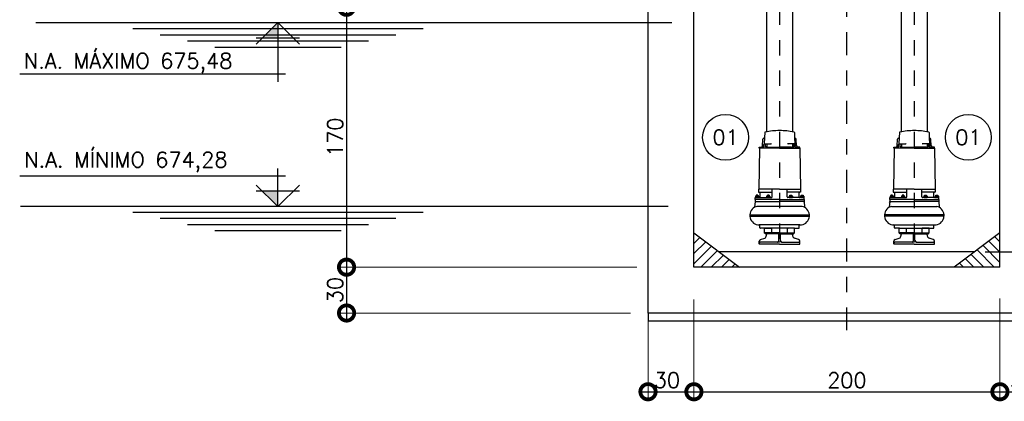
# Model space of a CAD drawing. Header units: millimetres. Extents: x 197878 to 197999, y 8707048 to 8707093.
# Tile 24 of 37: x 197894.71 to 197901.15, y 8707069.53 to 8707072.03. Entities that reach past the tile are written whole.
import ezdxf
from ezdxf.enums import TextEntityAlignment as Align

# ---------------------------------------------------------------- set-up
doc = ezdxf.new("R2010")
doc.units = ezdxf.units.MM
doc.header["$LTSCALE"] = 0.1
doc.linetypes.add('DASHDOT', pattern=[1, 0.5, -0.25, 0, -0.25])
doc.layers.get('Defpoints').update_dxf_attribs({"lineweight": 9})
for name, color, linetype in [('BAR-EIXOS', 7, 'DASHDOT'), ('BAR-PECAS', 2, 'Continuous'), ('DIM', 7, 'Continuous'), ('EIXO', 7, 'DASHDOT'), ('ELEVAÇÃO', 2, 'Continuous'), ('ESTRUTURA', 5, 'Continuous'), ('HACHURA', 7, 'Continuous'), ('LFINA', 3, 'Continuous'), ('LMEDIA', 4, 'Continuous'), ('RELAÇÀO', 2, 'Continuous'), ('TEXTO', 2, 'Continuous')]:
    doc.layers.add(name, color=color, linetype=linetype)
doc.styles.add('romans', font='romans.shx')
doc.dimstyles.get("Standard").update_dxf_attribs({"dimtxt": 0.1, "dimasz": 0.2, "dimexe": 0.05, "dimexo": 0.05, "dimgap": 0.025, "dimtad": 1, "dimtoh": 1, "dimdec": 0, "dimlfac": 100, "dimzin": 0, "dimdsep": 46, "dimtxsty": 'romans', "dimblk1": 'DOTSMALL', "dimblk2": 'DOTSMALL', "dimsah": 1, "dimcen": 0.3, "dimdle": 0.05, "dimclrd": 7, "dimclre": 7, "dimclrt": 2, "dimazin": 0, "dimtfac": 1, "dimtdec": 0, "dimtmove": 2, "dimatfit": 3, "dimldrblk": 'DOTSMALL', "dimfxl": 0, "dimtolj": 1, "dimtzin": 0, "dimlwe": 5, "dimarcsym": 0})

# ---------------------------------------------------------------- blocks, each defined once
blk = doc.blocks.new('_DOTSMALL')
at = {"color": 0, "linetype": 'ByBlock', "const_width": 0.5}
blk.add_lwpolyline([(-0.0625, 0, 1), (0.0625, 0, 1)], format="xyb", close=True, dxfattribs=at)
blk = doc.blocks.new('*D163')
at = {"layer": 'Defpoints', "color": 0}
for p in [(197897.3827, 8707072.1107), (197896.8482, 8707070.4107), (197898.7952, 8707070.4107)]:
    blk.add_point(p, dxfattribs=at)
at = {"layer": 'DIM', "color": 7, "lineweight": -2}
blk.add_line((197896.8482, 8707072.1607), (197896.8482, 8707070.3607), dxfattribs=at)
at = {"layer": 'DIM', "color": 7, "lineweight": 5}
blk.add_line((197898.7452, 8707070.4107), (197896.7982, 8707070.4107), dxfattribs=at)
at = {"layer": 'DIM', "color": 7, "lineweight": -2, "xscale": 0.2, "yscale": 0.2, "zscale": 0.2}
for p, rotation in [((197896.8482, 8707072.1107), 90), ((197896.8482, 8707070.4107), 270)]:
    blk.add_blockref('_DOTSMALL', p, dxfattribs=dict(at, rotation=rotation))
at = {"layer": 'DIM', "color": 2, "insert": (197896.7732, 8707071.2607), "char_height": 0.1, "attachment_point": 5, "rotation": 90, "style": 'romans'}
blk.add_mtext('\\A1;170', dxfattribs=at)
blk = doc.blocks.new('*D166')
at = {"layer": 'Defpoints', "color": 0}
for p in [(197898.4327, 8707070.411), (197896.8482, 8707070.111), (197898.755, 8707070.111)]:
    blk.add_point(p, dxfattribs=at)
at = {"layer": 'DIM', "color": 7, "lineweight": -2}
blk.add_line((197896.8482, 8707070.461), (197896.8482, 8707070.061), dxfattribs=at)
at = {"layer": 'DIM', "color": 7, "lineweight": 5}
blk.add_line((197898.705, 8707070.111), (197896.7982, 8707070.111), dxfattribs=at)
at = {"layer": 'DIM', "color": 7, "lineweight": -2, "xscale": 0.2, "yscale": 0.2, "zscale": 0.2}
for p, rotation in [((197896.8482, 8707070.411), 90), ((197896.8482, 8707070.111), 270)]:
    blk.add_blockref('_DOTSMALL', p, dxfattribs=dict(at, rotation=rotation))
at = {"layer": 'DIM', "color": 2, "insert": (197896.7732, 8707070.261), "char_height": 0.1, "attachment_point": 5, "rotation": 90, "style": 'romans'}
blk.add_mtext('\\A1;30', dxfattribs=at)
blk = doc.blocks.new('*D167')
at = {"layer": 'Defpoints', "color": 0}
for p in [(197899.1184, 8707070.2496), (197898.8184, 8707070.1107), (197899.1184, 8707069.5959)]:
    blk.add_point(p, dxfattribs=at)
at = {"layer": 'DIM', "color": 7, "lineweight": 5}
for p, q in [((197899.1184, 8707070.1996), (197899.1184, 8707069.5459)), ((197898.8184, 8707070.0607), (197898.8184, 8707069.5459))]:
    blk.add_line(p, q, dxfattribs=at)
at = {"layer": 'DIM', "color": 7, "lineweight": -2}
blk.add_line((197898.7684, 8707069.5959), (197899.1684, 8707069.5959), dxfattribs=at)
at = {"layer": 'DIM', "color": 7, "lineweight": -2, "xscale": 0.2, "yscale": 0.2, "zscale": 0.2, "rotation": 180}
blk.add_blockref('_DOTSMALL', (197898.8184, 8707069.5959), dxfattribs=at)
at = {"layer": 'DIM', "color": 7, "lineweight": -2, "xscale": 0.2, "yscale": 0.2, "zscale": 0.2}
blk.add_blockref('_DOTSMALL', (197899.1184, 8707069.5959), dxfattribs=at)
at = {"layer": 'DIM', "color": 2, "insert": (197898.942, 8707069.6719), "char_height": 0.1, "attachment_point": 5, "style": 'romans'}
blk.add_mtext('\\A1;30', dxfattribs=at)
blk = doc.blocks.new('*D168')
at = {"layer": 'Defpoints', "color": 0}
for p in [(197899.1184, 8707070.1996), (197901.1184, 8707070.2067), (197901.1184, 8707069.5959)]:
    blk.add_point(p, dxfattribs=at)
at = {"layer": 'DIM', "color": 7, "lineweight": 5}
for p, q in [((197899.1184, 8707070.1496), (197899.1184, 8707069.5459)), ((197901.1184, 8707070.1567), (197901.1184, 8707069.5459))]:
    blk.add_line(p, q, dxfattribs=at)
at = {"layer": 'DIM', "color": 7, "lineweight": -2}
blk.add_line((197899.0684, 8707069.5959), (197901.1684, 8707069.5959), dxfattribs=at)
at = {"layer": 'DIM', "color": 7, "lineweight": -2, "xscale": 0.2, "yscale": 0.2, "zscale": 0.2, "rotation": 180}
blk.add_blockref('_DOTSMALL', (197899.1184, 8707069.5959), dxfattribs=at)
at = {"layer": 'DIM', "color": 7, "lineweight": -2, "xscale": 0.2, "yscale": 0.2, "zscale": 0.2}
blk.add_blockref('_DOTSMALL', (197901.1184, 8707069.5959), dxfattribs=at)
at = {"layer": 'DIM', "color": 2, "insert": (197900.1184, 8707069.6709), "char_height": 0.1, "attachment_point": 5, "style": 'romans'}
blk.add_mtext('\\A1;200', dxfattribs=at)
blk = doc.blocks.new('*D169')
at = {"layer": 'Defpoints', "color": 0}
for p in [(197901.1184, 8707070.2567), (197901.4184, 8707070.1107), (197901.4184, 8707069.5959)]:
    blk.add_point(p, dxfattribs=at)
at = {"layer": 'DIM', "color": 7, "lineweight": 5}
for p, q in [((197901.1184, 8707070.2067), (197901.1184, 8707069.5459)), ((197901.4184, 8707070.0607), (197901.4184, 8707069.5459))]:
    blk.add_line(p, q, dxfattribs=at)
at = {"layer": 'DIM', "color": 7, "lineweight": -2}
blk.add_line((197901.0684, 8707069.5959), (197901.4684, 8707069.5959), dxfattribs=at)
at = {"layer": 'DIM', "color": 7, "lineweight": -2, "xscale": 0.2, "yscale": 0.2, "zscale": 0.2, "rotation": 180}
blk.add_blockref('_DOTSMALL', (197901.1184, 8707069.5959), dxfattribs=at)
at = {"layer": 'DIM', "color": 7, "lineweight": -2, "xscale": 0.2, "yscale": 0.2, "zscale": 0.2}
blk.add_blockref('_DOTSMALL', (197901.4184, 8707069.5959), dxfattribs=at)
at = {"layer": 'DIM', "color": 2, "insert": (197901.2684, 8707069.6709), "char_height": 0.1, "attachment_point": 5, "style": 'romans'}
blk.add_mtext('\\A1;30', dxfattribs=at)

msp = doc.modelspace()

# ---------------------------------------------------------------- hatches: boundary and pattern name
at = {"layer": 'ELEVAÇÃO'}
for points in [[(197896.3998, 8707071.90931), (197896.29838, 8707071.90931), (197896.3998, 8707072.01073)], [(197896.3998, 8707070.90815), (197896.29838, 8707070.90815), (197896.3998, 8707070.80673)]]:
    msp.add_hatch(color=256, dxfattribs=at).paths.add_polyline_path(points)
at = {"layer": 'HACHURA'}
h = msp.add_hatch(dxfattribs=at)
h.set_pattern_fill('ANSI31', color=256, scale=0.015, style=0)
h.set_pattern_definition([(45, (-523782.578406, -252238.618236), (-0.033675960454, 0.033675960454), [])])
h.paths.add_polyline_path([(197899.41669, 8707070.41073), (197899.11841, 8707070.63444), (197899.11841, 8707070.41073)])
h = msp.add_hatch(dxfattribs=at)
h.set_pattern_fill('ANSI31', color=256, scale=0.015, angle=90, style=0)
h.set_pattern_definition([(135, (-523782.578406, -252238.618236), (-0.033675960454, -0.033675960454), [])])
h.paths.add_polyline_path([(197900.82012, 8707070.41073), (197901.11841, 8707070.41073), (197901.11841, 8707070.63444)])

# ---------------------------------------------------------------- linework, layer by layer
at = {"color": 2}
for p, q in [((197899.58181, 8707071.29115), (197899.5801, 8707071.25837)), ((197899.77473, 8707071.29115), (197899.77644, 8707071.25837)), ((197900.46209, 8707071.29115), (197900.46037, 8707071.25837)), ((197900.655, 8707071.29115), (197900.65672, 8707071.25837)), ((197899.56722, 8707071.20398), (197899.56958, 8707071.24902)), ((197899.57547, 8707071.25461), (197899.57613, 8707071.25461)), ((197899.78107, 8707071.25461), (197899.78041, 8707071.25461)), ((197899.78932, 8707071.20398), (197899.78696, 8707071.24902)), ((197900.4475, 8707071.20398), (197900.44986, 8707071.24902)), ((197900.45574, 8707071.25461), (197900.4564, 8707071.25461)), ((197900.66134, 8707071.25461), (197900.66068, 8707071.25461)), ((197900.66959, 8707071.20398), (197900.66723, 8707071.24902)), ((197899.5466, 8707071.18877), (197899.54169, 8707070.92052)), ((197899.54562, 8707071.18877), (197899.54562, 8707071.19467)), ((197899.54562, 8707071.19467), (197899.55741, 8707071.19467)), ((197899.81092, 8707071.19467), (197899.79913, 8707071.19467)), ((197899.80994, 8707071.18877), (197899.81485, 8707070.92052)), ((197899.81092, 8707071.18877), (197899.81092, 8707071.19467)), ((197900.42687, 8707071.18877), (197900.42196, 8707070.92052)), ((197900.42589, 8707071.19467), (197900.43768, 8707071.19467)), ((197900.42589, 8707071.18877), (197900.42589, 8707071.19467)), ((197900.6912, 8707071.19467), (197900.6794, 8707071.19467)), ((197900.69021, 8707071.18877), (197900.69513, 8707070.92052)), ((197900.6912, 8707071.18877), (197900.6912, 8707071.19467)), ((197899.5412, 8707070.92052), (197899.5412, 8707070.9009)), ((197899.5412, 8707070.9009), (197899.5466, 8707070.9009)), ((197899.55053, 8707070.86942), (197899.55053, 8707070.89697)), ((197899.80601, 8707070.86942), (197899.80601, 8707070.89697)), ((197899.81534, 8707070.9009), (197899.80994, 8707070.9009)), ((197899.81534, 8707070.92052), (197899.81534, 8707070.9009)), ((197900.42148, 8707070.92052), (197900.42148, 8707070.9009)), ((197900.42148, 8707070.9009), (197900.42687, 8707070.9009)), ((197900.4308, 8707070.86942), (197900.4308, 8707070.89697)), ((197900.68628, 8707070.86942), (197900.68628, 8707070.89697)), ((197900.69561, 8707070.9009), (197900.69021, 8707070.9009)), ((197900.69561, 8707070.92052), (197900.69561, 8707070.9009)), ((197899.5181, 8707070.84093), (197899.51535, 8707070.80256)), ((197899.5181, 8707070.86549), (197899.5466, 8707070.86549)), ((197899.5181, 8707070.8537), (197899.5181, 8707070.86549)), ((197899.5181, 8707070.8537), (197899.5181, 8707070.84093)), ((197899.83844, 8707070.86549), (197899.80994, 8707070.86549)), ((197899.83844, 8707070.8537), (197899.83844, 8707070.86549)), ((197899.83844, 8707070.8537), (197899.83844, 8707070.84093)), ((197899.83871, 8707070.84093), (197899.84147, 8707070.80256)), ((197900.3981, 8707070.84093), (197900.39535, 8707070.80256)), ((197900.39838, 8707070.86549), (197900.42687, 8707070.86549)), ((197900.39838, 8707070.8537), (197900.39838, 8707070.86549)), ((197900.39838, 8707070.8537), (197900.39838, 8707070.84093)), ((197900.71871, 8707070.86549), (197900.69021, 8707070.86549)), ((197900.71871, 8707070.8537), (197900.71871, 8707070.86549)), ((197900.71871, 8707070.8537), (197900.71871, 8707070.84093)), ((197900.71871, 8707070.84093), (197900.72147, 8707070.80256)), ((197899.81092, 8707070.68666), (197899.54562, 8707070.68666)), ((197899.54955, 8707070.66897), (197899.54955, 8707070.68273)), ((197899.80699, 8707070.66897), (197899.80699, 8707070.68273)), ((197900.42589, 8707070.68666), (197900.6912, 8707070.68666)), ((197900.42982, 8707070.66897), (197900.42982, 8707070.68273)), ((197900.68727, 8707070.66897), (197900.68727, 8707070.68273)), ((197899.58099, 8707070.66504), (197899.55348, 8707070.66504)), ((197899.58001, 8707070.63261), (197899.58001, 8707070.66504)), ((197899.67827, 8707070.62967), (197899.58492, 8707070.62967)), ((197899.67827, 8707070.62967), (197899.77162, 8707070.62967)), ((197899.77555, 8707070.66504), (197899.80306, 8707070.66504)), ((197899.77653, 8707070.63261), (197899.77653, 8707070.66504)), ((197900.46126, 8707070.66504), (197900.43375, 8707070.66504)), ((197900.46028, 8707070.63261), (197900.46028, 8707070.66504)), ((197900.55854, 8707070.62967), (197900.4652, 8707070.62967)), ((197900.55854, 8707070.62967), (197900.65189, 8707070.62967)), ((197900.65582, 8707070.66504), (197900.68334, 8707070.66504)), ((197900.6568, 8707070.63261), (197900.6568, 8707070.66504))]:
    msp.add_line(p, q, dxfattribs=at)
for p, q in [((197899.57608, 8707071.18877), (197899.57608, 8707071.21334)), ((197899.5801, 8707071.25837), (197899.57794, 8707071.21727)), ((197899.58001, 8707071.21727), (197899.62128, 8707071.21727)), ((197899.5859, 8707071.1986), (197899.5859, 8707071.21727)), ((197899.59475, 8707071.1986), (197899.5859, 8707071.1986)), ((197899.59475, 8707071.21727), (197899.59475, 8707071.1986)), ((197899.77653, 8707071.21727), (197899.73526, 8707071.21727)), ((197899.76179, 8707071.21727), (197899.76179, 8707071.1986)), ((197899.76179, 8707071.1986), (197899.77064, 8707071.1986)), ((197899.77064, 8707071.1986), (197899.77064, 8707071.21727)), ((197899.77644, 8707071.25837), (197899.7786, 8707071.21727)), ((197899.78046, 8707071.18877), (197899.78046, 8707071.21334)), ((197900.45635, 8707071.18877), (197900.45635, 8707071.21334)), ((197900.46037, 8707071.25837), (197900.45822, 8707071.21727)), ((197900.46028, 8707071.21727), (197900.50155, 8707071.21727)), ((197900.46618, 8707071.1986), (197900.46618, 8707071.21727)), ((197900.47502, 8707071.1986), (197900.46618, 8707071.1986)), ((197900.47502, 8707071.21727), (197900.47502, 8707071.1986)), ((197900.6568, 8707071.21727), (197900.61553, 8707071.21727)), ((197900.64207, 8707071.21727), (197900.64207, 8707071.1986)), ((197900.64207, 8707071.1986), (197900.65091, 8707071.1986)), ((197900.65091, 8707071.1986), (197900.65091, 8707071.21727)), ((197900.65672, 8707071.25837), (197900.65887, 8707071.21727)), ((197900.66074, 8707071.18877), (197900.66074, 8707071.21334)), ((197899.67827, 8707071.18877), (197899.54562, 8707071.18877)), ((197899.55741, 8707071.19467), (197899.56743, 8707071.19467)), ((197899.59573, 8707071.18877), (197899.59573, 8707071.19074)), ((197899.59966, 8707071.19467), (197899.67827, 8707071.19467)), ((197899.75688, 8707071.19467), (197899.67827, 8707071.19467)), ((197899.67827, 8707071.18877), (197899.81092, 8707071.18877)), ((197899.76081, 8707071.18877), (197899.76081, 8707071.19074)), ((197899.79913, 8707071.19467), (197899.78911, 8707071.19467)), ((197900.55854, 8707071.18877), (197900.42589, 8707071.18877)), ((197900.43768, 8707071.19467), (197900.44771, 8707071.19467)), ((197900.476, 8707071.18877), (197900.476, 8707071.19074)), ((197900.47993, 8707071.19467), (197900.55854, 8707071.19467)), ((197900.63715, 8707071.19467), (197900.55854, 8707071.19467)), ((197900.55854, 8707071.18877), (197900.6912, 8707071.18877)), ((197900.64108, 8707071.18877), (197900.64108, 8707071.19074)), ((197900.6794, 8707071.19467), (197900.66938, 8707071.19467)), ((197899.52279, 8707070.87532), (197899.53896, 8707070.87532)), ((197899.52597, 8707070.88215), (197899.52498, 8707070.88116)), ((197899.52498, 8707070.88116), (197899.52498, 8707070.87532)), ((197899.53677, 8707070.88116), (197899.52498, 8707070.88116)), ((197899.53579, 8707070.88215), (197899.52597, 8707070.88215)), ((197899.52597, 8707070.88215), (197899.52597, 8707070.87532)), ((197899.53677, 8707070.88116), (197899.53579, 8707070.88215)), ((197899.53579, 8707070.88215), (197899.53579, 8707070.87532)), ((197899.53677, 8707070.87532), (197899.53677, 8707070.88116)), ((197899.54316, 8707070.92052), (197899.5412, 8707070.92052)), ((197899.67827, 8707070.92052), (197899.54316, 8707070.92052)), ((197899.5466, 8707070.9009), (197899.62914, 8707070.9009)), ((197899.59649, 8707070.87532), (197899.61266, 8707070.87532)), ((197899.59966, 8707070.88215), (197899.59868, 8707070.88116)), ((197899.61047, 8707070.88116), (197899.59868, 8707070.88116)), ((197899.59868, 8707070.88116), (197899.59868, 8707070.87532)), ((197899.60949, 8707070.88215), (197899.59966, 8707070.88215)), ((197899.59966, 8707070.88215), (197899.59966, 8707070.87532)), ((197899.60949, 8707070.88215), (197899.60949, 8707070.87532)), ((197899.61047, 8707070.88116), (197899.60949, 8707070.88215)), ((197899.61047, 8707070.87532), (197899.61047, 8707070.88116)), ((197899.62914, 8707070.87139), (197899.62914, 8707070.92052)), ((197899.67827, 8707070.92052), (197899.81338, 8707070.92052)), ((197899.7274, 8707070.87139), (197899.7274, 8707070.92052)), ((197899.80994, 8707070.9009), (197899.7274, 8707070.9009)), ((197899.76005, 8707070.87532), (197899.74388, 8707070.87532)), ((197899.74607, 8707070.88116), (197899.74705, 8707070.88215)), ((197899.74607, 8707070.87532), (197899.74607, 8707070.88116)), ((197899.74607, 8707070.88116), (197899.75786, 8707070.88116)), ((197899.74705, 8707070.88215), (197899.75688, 8707070.88215)), ((197899.74705, 8707070.88215), (197899.74705, 8707070.87532)), ((197899.75688, 8707070.88215), (197899.75786, 8707070.88116)), ((197899.75688, 8707070.88215), (197899.75688, 8707070.87532)), ((197899.75786, 8707070.88116), (197899.75786, 8707070.87532)), ((197899.81338, 8707070.92052), (197899.81534, 8707070.92052)), ((197899.83375, 8707070.87532), (197899.81758, 8707070.87532)), ((197899.81977, 8707070.88116), (197899.82075, 8707070.88215)), ((197899.81977, 8707070.88116), (197899.83156, 8707070.88116)), ((197899.81977, 8707070.87532), (197899.81977, 8707070.88116)), ((197899.82075, 8707070.88215), (197899.82075, 8707070.87532)), ((197899.82075, 8707070.88215), (197899.83057, 8707070.88215)), ((197899.83057, 8707070.88215), (197899.83057, 8707070.87532)), ((197899.83057, 8707070.88215), (197899.83156, 8707070.88116)), ((197899.83156, 8707070.88116), (197899.83156, 8707070.87532)), ((197900.40307, 8707070.87532), (197900.41924, 8707070.87532)), ((197900.40624, 8707070.88215), (197900.40526, 8707070.88116)), ((197900.41705, 8707070.88116), (197900.40526, 8707070.88116)), ((197900.40526, 8707070.88116), (197900.40526, 8707070.87532)), ((197900.40624, 8707070.88215), (197900.40624, 8707070.87532)), ((197900.41606, 8707070.88215), (197900.40624, 8707070.88215)), ((197900.41606, 8707070.88215), (197900.41606, 8707070.87532)), ((197900.41705, 8707070.88116), (197900.41606, 8707070.88215)), ((197900.41705, 8707070.87532), (197900.41705, 8707070.88116)), ((197900.42343, 8707070.92052), (197900.42148, 8707070.92052)), ((197900.55854, 8707070.92052), (197900.42343, 8707070.92052)), ((197900.42687, 8707070.9009), (197900.50941, 8707070.9009)), ((197900.47676, 8707070.87532), (197900.49293, 8707070.87532)), ((197900.47993, 8707070.88215), (197900.47895, 8707070.88116)), ((197900.47895, 8707070.88116), (197900.47895, 8707070.87532)), ((197900.49074, 8707070.88116), (197900.47895, 8707070.88116)), ((197900.48976, 8707070.88215), (197900.47993, 8707070.88215)), ((197900.47993, 8707070.88215), (197900.47993, 8707070.87532)), ((197900.49074, 8707070.88116), (197900.48976, 8707070.88215)), ((197900.48976, 8707070.88215), (197900.48976, 8707070.87532)), ((197900.49074, 8707070.87532), (197900.49074, 8707070.88116)), ((197900.50941, 8707070.87139), (197900.50941, 8707070.92052)), ((197900.55854, 8707070.92052), (197900.69365, 8707070.92052)), ((197900.60767, 8707070.87139), (197900.60767, 8707070.92052)), ((197900.69021, 8707070.9009), (197900.60767, 8707070.9009)), ((197900.64032, 8707070.87532), (197900.62416, 8707070.87532)), ((197900.62634, 8707070.88116), (197900.62733, 8707070.88215)), ((197900.62634, 8707070.88116), (197900.63813, 8707070.88116)), ((197900.62634, 8707070.87532), (197900.62634, 8707070.88116)), ((197900.62733, 8707070.88215), (197900.63715, 8707070.88215)), ((197900.62733, 8707070.88215), (197900.62733, 8707070.87532)), ((197900.63715, 8707070.88215), (197900.63715, 8707070.87532)), ((197900.63715, 8707070.88215), (197900.63813, 8707070.88116)), ((197900.63813, 8707070.88116), (197900.63813, 8707070.87532)), ((197900.69365, 8707070.92052), (197900.69561, 8707070.92052)), ((197900.71402, 8707070.87532), (197900.69785, 8707070.87532)), ((197900.70004, 8707070.88116), (197900.70102, 8707070.88215)), ((197900.70004, 8707070.87532), (197900.70004, 8707070.88116)), ((197900.70004, 8707070.88116), (197900.71183, 8707070.88116)), ((197900.70102, 8707070.88215), (197900.71085, 8707070.88215)), ((197900.70102, 8707070.88215), (197900.70102, 8707070.87532)), ((197900.71085, 8707070.88215), (197900.71183, 8707070.88116)), ((197900.71085, 8707070.88215), (197900.71085, 8707070.87532)), ((197900.71183, 8707070.88116), (197900.71183, 8707070.87532)), ((197899.67827, 8707070.8537), (197899.5181, 8707070.8537)), ((197899.5181, 8707070.84093), (197899.67827, 8707070.84093)), ((197899.5201, 8707070.87417), (197899.5201, 8707070.86664)), ((197899.52279, 8707070.86549), (197899.53896, 8707070.86549)), ((197899.52549, 8707070.87417), (197899.52549, 8707070.86664)), ((197899.53627, 8707070.87417), (197899.53627, 8707070.86664)), ((197899.54166, 8707070.87417), (197899.54166, 8707070.86664)), ((197899.5466, 8707070.86549), (197899.62324, 8707070.86549)), ((197899.5938, 8707070.87417), (197899.5938, 8707070.86664)), ((197899.59649, 8707070.86549), (197899.61266, 8707070.86549)), ((197899.59918, 8707070.87417), (197899.59918, 8707070.86664)), ((197899.60996, 8707070.87417), (197899.60996, 8707070.86664)), ((197899.61535, 8707070.87417), (197899.61535, 8707070.86664)), ((197899.67827, 8707070.8537), (197899.83844, 8707070.8537)), ((197899.83844, 8707070.84093), (197899.67827, 8707070.84093)), ((197899.80994, 8707070.86549), (197899.7333, 8707070.86549)), ((197899.74119, 8707070.87417), (197899.74119, 8707070.86664)), ((197899.76005, 8707070.86549), (197899.74388, 8707070.86549)), ((197899.74658, 8707070.87417), (197899.74658, 8707070.86664)), ((197899.75736, 8707070.87417), (197899.75736, 8707070.86664)), ((197899.76274, 8707070.87417), (197899.76274, 8707070.86664)), ((197899.81488, 8707070.87417), (197899.81488, 8707070.86664)), ((197899.83375, 8707070.86549), (197899.81758, 8707070.86549)), ((197899.82027, 8707070.87417), (197899.82027, 8707070.86664)), ((197899.83105, 8707070.87417), (197899.83105, 8707070.86664)), ((197899.83644, 8707070.87417), (197899.83644, 8707070.86664)), ((197899.83844, 8707070.83699), (197899.83844, 8707070.84093)), ((197900.55854, 8707070.8537), (197900.39838, 8707070.8537)), ((197900.39838, 8707070.84093), (197900.55854, 8707070.84093)), ((197900.39838, 8707070.83699), (197900.39838, 8707070.84093)), ((197900.40037, 8707070.87417), (197900.40037, 8707070.86664)), ((197900.40307, 8707070.86549), (197900.41924, 8707070.86549)), ((197900.40576, 8707070.87417), (197900.40576, 8707070.86664)), ((197900.41654, 8707070.87417), (197900.41654, 8707070.86664)), ((197900.42193, 8707070.87417), (197900.42193, 8707070.86664)), ((197900.42687, 8707070.86549), (197900.50352, 8707070.86549)), ((197900.47407, 8707070.87417), (197900.47407, 8707070.86664)), ((197900.47676, 8707070.86549), (197900.49293, 8707070.86549)), ((197900.47946, 8707070.87417), (197900.47946, 8707070.86664)), ((197900.49024, 8707070.87417), (197900.49024, 8707070.86664)), ((197900.49563, 8707070.87417), (197900.49563, 8707070.86664)), ((197900.55854, 8707070.8537), (197900.71871, 8707070.8537)), ((197900.71871, 8707070.84093), (197900.55854, 8707070.84093)), ((197900.69021, 8707070.86549), (197900.61357, 8707070.86549)), ((197900.62146, 8707070.87417), (197900.62146, 8707070.86664)), ((197900.64032, 8707070.86549), (197900.62416, 8707070.86549)), ((197900.62685, 8707070.87417), (197900.62685, 8707070.86664)), ((197900.63763, 8707070.87417), (197900.63763, 8707070.86664)), ((197900.64302, 8707070.87417), (197900.64302, 8707070.86664)), ((197900.69516, 8707070.87417), (197900.69516, 8707070.86664)), ((197900.71402, 8707070.86549), (197900.69785, 8707070.86549)), ((197900.70055, 8707070.87417), (197900.70055, 8707070.86664)), ((197900.71132, 8707070.87417), (197900.71132, 8707070.86664)), ((197900.71671, 8707070.87417), (197900.71671, 8707070.86664)), ((197899.48469, 8707070.75348), (197899.87291, 8707070.75348)), ((197899.48469, 8707070.75348), (197899.48469, 8707070.74365)), ((197899.82667, 8707070.8085), (197899.53014, 8707070.8085)), ((197900.75212, 8707070.75348), (197900.36391, 8707070.75348)), ((197900.41014, 8707070.8085), (197900.70667, 8707070.8085)), ((197900.75212, 8707070.75348), (197900.75212, 8707070.74365)), ((197899.48469, 8707070.74365), (197899.87291, 8707070.74365)), ((197900.75212, 8707070.74365), (197900.36391, 8707070.74365)), ((197899.58001, 8707070.66504), (197899.6274, 8707070.66504)), ((197899.58001, 8707070.63261), (197899.58492, 8707070.63261)), ((197899.77555, 8707070.66504), (197899.58099, 8707070.66504)), ((197899.58492, 8707070.63261), (197899.6274, 8707070.63261)), ((197899.58492, 8707070.62967), (197899.58492, 8707070.63261)), ((197899.67841, 8707070.63541), (197899.58506, 8707070.63541)), ((197899.6274, 8707070.63261), (197899.6274, 8707070.66111)), ((197899.67349, 8707070.58504), (197899.67349, 8707070.63541)), ((197899.67841, 8707070.63541), (197899.77175, 8707070.63541)), ((197899.68332, 8707070.58504), (197899.68332, 8707070.63541)), ((197899.77653, 8707070.66504), (197899.72914, 8707070.66504)), ((197899.72914, 8707070.63261), (197899.72914, 8707070.66111)), ((197899.77162, 8707070.63261), (197899.72914, 8707070.63261)), ((197899.77653, 8707070.63261), (197899.77162, 8707070.63261)), ((197899.77162, 8707070.62967), (197899.77162, 8707070.63261)), ((197900.46028, 8707070.66504), (197900.50768, 8707070.66504)), ((197900.46028, 8707070.63261), (197900.4652, 8707070.63261)), ((197900.46126, 8707070.66504), (197900.65582, 8707070.66504)), ((197900.55841, 8707070.63541), (197900.46506, 8707070.63541)), ((197900.4652, 8707070.63261), (197900.50768, 8707070.63261)), ((197900.4652, 8707070.62967), (197900.4652, 8707070.63261)), ((197900.50768, 8707070.63261), (197900.50768, 8707070.66111)), ((197900.55349, 8707070.58504), (197900.55349, 8707070.63541)), ((197900.55841, 8707070.63541), (197900.65175, 8707070.63541)), ((197900.56332, 8707070.58504), (197900.56332, 8707070.63541)), ((197900.6568, 8707070.66504), (197900.60941, 8707070.66504)), ((197900.60941, 8707070.63261), (197900.60941, 8707070.66111)), ((197900.65189, 8707070.63261), (197900.60941, 8707070.63261)), ((197900.65189, 8707070.62967), (197900.65189, 8707070.63261)), ((197900.6568, 8707070.63261), (197900.65189, 8707070.63261)), ((197899.67841, 8707070.56073), (197899.54772, 8707070.56073)), ((197899.66384, 8707070.57521), (197899.55251, 8707070.57327)), ((197899.66384, 8707070.57521), (197899.67841, 8707070.57547)), ((197899.69297, 8707070.57521), (197899.67841, 8707070.57547)), ((197899.67841, 8707070.56073), (197899.80909, 8707070.56073)), ((197900.55841, 8707070.56073), (197900.42772, 8707070.56073)), ((197900.54384, 8707070.57521), (197900.55841, 8707070.57547)), ((197900.57297, 8707070.57521), (197900.55841, 8707070.57547)), ((197900.55841, 8707070.56073), (197900.68909, 8707070.56073)), ((197900.57297, 8707070.57521), (197900.6843, 8707070.57327))]:
    msp.add_line(p, q)
at = {"color": 3}
for p, q in [((197899.58923, 8707070.60806), (197899.59628, 8707070.63541)), ((197899.76758, 8707070.60806), (197899.76053, 8707070.63541)), ((197900.46923, 8707070.60806), (197900.47628, 8707070.63541)), ((197900.64758, 8707070.60806), (197900.64053, 8707070.63541)), ((197899.54575, 8707070.56639), (197899.54575, 8707070.58116)), ((197899.54575, 8707070.56269), (197899.54575, 8707070.56639)), ((197899.55449, 8707070.59255), (197899.58087, 8707070.59962)), ((197899.69297, 8707070.57521), (197899.8043, 8707070.57327)), ((197899.80232, 8707070.59255), (197899.77595, 8707070.59962)), ((197899.81106, 8707070.56639), (197899.81106, 8707070.58116)), ((197899.81106, 8707070.56269), (197899.81106, 8707070.56639)), ((197900.42575, 8707070.56639), (197900.42575, 8707070.58116)), ((197900.42575, 8707070.56269), (197900.42575, 8707070.56639)), ((197900.54384, 8707070.57521), (197900.43251, 8707070.57327)), ((197900.43449, 8707070.59255), (197900.46087, 8707070.59962)), ((197900.68232, 8707070.59255), (197900.65595, 8707070.59962)), ((197900.69106, 8707070.56639), (197900.69106, 8707070.58116)), ((197900.69106, 8707070.56269), (197900.69106, 8707070.56639))]:
    msp.add_line(p, q, dxfattribs=at)
at = {"color": 2}
for centre, radius, start, end in [((197899.58574, 8707071.29094), 0.00393, 100.944393, 176.999998), ((197899.67827, 8707070.81243), 0.49131, 90, 100.944393), ((197899.67827, 8707070.81243), 0.49131, 79.055607, 90), ((197899.7708, 8707071.29094), 0.00393, 3.000002, 79.055607), ((197900.46601, 8707071.29094), 0.00393, 100.944393, 176.999998), ((197900.55854, 8707070.81243), 0.49131, 90, 100.944393), ((197900.55854, 8707070.81243), 0.49131, 79.055607, 90), ((197900.65107, 8707071.29094), 0.00393, 3.000002, 79.055607), ((197899.55741, 8707071.20449), 0.00983, 270, 356.999998), ((197899.57547, 8707071.24871), 0.0059, 90, 176.999998), ((197899.57613, 8707071.25854), 0.00393, 270, 357.581107), ((197899.78041, 8707071.25854), 0.00393, 182.418893, 270), ((197899.78107, 8707071.24871), 0.0059, 3.000002, 90), ((197899.79913, 8707071.20449), 0.00983, 183.000002, 270), ((197900.43768, 8707071.20449), 0.00983, 270, 356.999998), ((197900.45574, 8707071.24871), 0.0059, 90, 176.999998), ((197900.4564, 8707071.25854), 0.00393, 270, 357.581107), ((197900.66068, 8707071.25854), 0.00393, 182.418893, 270), ((197900.66134, 8707071.24871), 0.0059, 3.000002, 90), ((197900.6794, 8707071.20449), 0.00983, 183.000002, 270), ((197899.5466, 8707070.89697), 0.00393, 0, 90), ((197899.80994, 8707070.89697), 0.00393, 90, 180), ((197900.42687, 8707070.89697), 0.00393, 0, 90), ((197900.69021, 8707070.89697), 0.00393, 90, 180), ((197899.80994, 8707070.86942), 0.00393, 180, 270), ((197900.42687, 8707070.86942), 0.00393, 270, 0), ((197899.54562, 8707070.74856), 0.0619, 119.273558, 270), ((197899.54562, 8707070.74856), 0.0619, 104.475649, 119.273558), ((197899.8112, 8707070.74856), 0.0619, 270, 60.726442), ((197899.8112, 8707070.74856), 0.0619, 60.726442, 75.524351), ((197900.42562, 8707070.74856), 0.0619, 119.273558, 270), ((197900.42562, 8707070.74856), 0.0619, 104.475649, 119.273558), ((197900.6912, 8707070.74856), 0.0619, 270, 60.726442), ((197900.6912, 8707070.74856), 0.0619, 60.726442, 75.524351), ((197899.54562, 8707070.68273), 0.00393, 0, 90), ((197899.81092, 8707070.68273), 0.00393, 90, 180), ((197900.42589, 8707070.68273), 0.00393, 0, 90), ((197900.6912, 8707070.68273), 0.00393, 90, 180), ((197899.55348, 8707070.66897), 0.00393, 180, 270), ((197899.80306, 8707070.66897), 0.00393, 270, 0), ((197900.43375, 8707070.66897), 0.00393, 180, 270), ((197900.68334, 8707070.66897), 0.00393, 270, 0)]:
    msp.add_arc(centre, radius, start, end, dxfattribs=at)
for centre, radius, start, end in [((197899.56743, 8707071.20449), 0.00983, 270, 331.626151), ((197899.58001, 8707071.21334), 0.00393, 90, 180), ((197899.62128, 8707071.2212), 0.00393, 270, 0), ((197899.73526, 8707071.2212), 0.00393, 180, 270), ((197899.77653, 8707071.21334), 0.00393, 0, 90), ((197899.78911, 8707071.20449), 0.00983, 208.373849, 270), ((197900.44771, 8707071.20449), 0.00983, 270, 331.626151), ((197900.46028, 8707071.21334), 0.00393, 90, 180), ((197900.50155, 8707071.2212), 0.00393, 270, 0), ((197900.61553, 8707071.2212), 0.00393, 180, 270), ((197900.6568, 8707071.21334), 0.00393, 0, 90), ((197900.66938, 8707071.20449), 0.00983, 208.373849, 270), ((197899.59966, 8707071.19074), 0.00393, 90, 180), ((197899.75688, 8707071.19074), 0.00393, 0, 90), ((197900.47993, 8707071.19074), 0.00393, 90, 180), ((197900.63715, 8707071.19074), 0.00393, 0, 90), ((197899.52279, 8707070.87159), 0.00373, 43.750208, 136.249792), ((197899.53088, 8707070.86212), 0.0132, 65.893854, 114.106146), ((197899.53896, 8707070.87159), 0.00373, 43.750208, 136.249792), ((197899.59649, 8707070.87159), 0.00373, 43.750208, 136.249792), ((197899.60457, 8707070.86212), 0.0132, 65.893854, 114.106146), ((197899.61266, 8707070.87159), 0.00373, 43.750208, 136.249792), ((197899.74388, 8707070.87159), 0.00373, 43.750208, 136.249792), ((197899.75197, 8707070.86212), 0.0132, 65.893854, 114.106146), ((197899.76005, 8707070.87159), 0.00373, 43.750208, 136.249792), ((197899.81758, 8707070.87159), 0.00373, 43.750208, 136.249792), ((197899.82566, 8707070.86212), 0.0132, 65.893854, 114.106146), ((197899.83375, 8707070.87159), 0.00373, 43.750208, 136.249792), ((197900.40307, 8707070.87159), 0.00373, 43.750208, 136.249792), ((197900.41115, 8707070.86212), 0.0132, 65.893854, 114.106146), ((197900.41924, 8707070.87159), 0.00373, 43.750208, 136.249792), ((197900.47676, 8707070.87159), 0.00373, 43.750208, 136.249792), ((197900.48485, 8707070.86212), 0.0132, 65.893854, 114.106146), ((197900.49293, 8707070.87159), 0.00373, 43.750208, 136.249792), ((197900.62416, 8707070.87159), 0.00373, 43.750208, 136.249792), ((197900.63224, 8707070.86212), 0.0132, 65.893854, 114.106146), ((197900.64032, 8707070.87159), 0.00373, 43.750208, 136.249792), ((197900.69785, 8707070.87159), 0.00373, 43.750208, 136.249792), ((197900.70594, 8707070.86212), 0.0132, 65.893854, 114.106146), ((197900.71402, 8707070.87159), 0.00373, 43.750208, 136.249792), ((197899.52279, 8707070.86922), 0.00373, 223.750208, 316.249792), ((197899.53088, 8707070.87869), 0.0132, 245.893854, 294.106146), ((197899.53896, 8707070.86922), 0.00373, 223.750208, 316.249792), ((197899.5466, 8707070.86942), 0.00393, 270, 0), ((197899.59649, 8707070.86922), 0.00373, 223.750208, 316.249792), ((197899.60457, 8707070.87869), 0.0132, 245.893854, 294.106146), ((197899.61266, 8707070.86922), 0.00373, 223.750208, 316.249792), ((197899.62324, 8707070.87139), 0.0059, 270, 0), ((197899.7333, 8707070.87139), 0.0059, 180, 270), ((197899.74388, 8707070.86922), 0.00373, 223.750208, 316.249792), ((197899.75197, 8707070.87869), 0.0132, 245.893854, 294.106146), ((197899.76005, 8707070.86922), 0.00373, 223.750208, 316.249792), ((197899.81758, 8707070.86922), 0.00373, 223.750208, 316.249792), ((197899.82566, 8707070.87869), 0.0132, 245.893854, 294.106146), ((197899.83375, 8707070.86922), 0.00373, 223.750208, 316.249792), ((197899.84138, 8707070.83699), 0.00295, 180, 270), ((197900.39543, 8707070.83699), 0.00295, 270, 0), ((197900.40307, 8707070.86922), 0.00373, 223.750208, 316.249792), ((197900.41115, 8707070.87869), 0.0132, 245.893854, 294.106146), ((197900.41924, 8707070.86922), 0.00373, 223.750208, 316.249792), ((197900.47676, 8707070.86922), 0.00373, 223.750208, 316.249792), ((197900.48485, 8707070.87869), 0.0132, 245.893854, 294.106146), ((197900.49293, 8707070.86922), 0.00373, 223.750208, 316.249792), ((197900.50352, 8707070.87139), 0.0059, 270, 0), ((197900.61357, 8707070.87139), 0.0059, 180, 270), ((197900.62416, 8707070.86922), 0.00373, 223.750208, 316.249792), ((197900.63224, 8707070.87869), 0.0132, 245.893854, 294.106146), ((197900.64032, 8707070.86922), 0.00373, 223.750208, 316.249792), ((197900.69021, 8707070.86942), 0.00393, 180, 270), ((197900.69785, 8707070.86922), 0.00373, 223.750208, 316.249792), ((197900.70594, 8707070.87869), 0.0132, 245.893854, 294.106146), ((197900.71402, 8707070.86922), 0.00373, 223.750208, 316.249792), ((197899.62347, 8707070.66111), 0.00393, 0, 90), ((197899.73307, 8707070.66111), 0.00393, 90, 180), ((197900.50375, 8707070.66111), 0.00393, 0, 90), ((197900.61334, 8707070.66111), 0.00393, 90, 180), ((197899.66367, 8707070.58504), 0.00983, 271, 0), ((197899.69315, 8707070.58504), 0.00983, 180, 269), ((197900.54367, 8707070.58504), 0.00983, 271, 0), ((197900.57315, 8707070.58504), 0.00983, 180, 269)]:
    msp.add_arc(centre, radius, start, end)
at = {"color": 3}
for centre, radius, start, end in [((197899.55755, 8707070.58116), 0.01179, 105, 180), ((197899.55263, 8707070.56639), 0.00688, 91, 180), ((197899.54772, 8707070.56269), 0.00197, 180, 270), ((197899.57781, 8707070.61101), 0.01179, 285, 345.551988), ((197899.779, 8707070.61101), 0.01179, 194.448012, 255), ((197899.79927, 8707070.58116), 0.01179, 0, 75), ((197899.80418, 8707070.56639), 0.00688, 0, 89), ((197899.80909, 8707070.56269), 0.00197, 270, 0), ((197900.43755, 8707070.58116), 0.01179, 105, 180), ((197900.43263, 8707070.56639), 0.00688, 91, 180), ((197900.42772, 8707070.56269), 0.00197, 180, 270), ((197900.45781, 8707070.61101), 0.01179, 285, 345.551988), ((197900.659, 8707070.61101), 0.01179, 194.448012, 255), ((197900.67927, 8707070.58116), 0.01179, 0, 75), ((197900.68418, 8707070.56639), 0.00688, 0, 89), ((197900.68909, 8707070.56269), 0.00197, 270, 0)]:
    msp.add_arc(centre, radius, start, end, dxfattribs=at)
at = {"layer": 'BAR-EIXOS'}
for p, q in [((197899.67841, 8707074.89606), (197899.67841, 8707070.56073)), ((197900.55841, 8707074.89606), (197900.55841, 8707070.56073))]:
    msp.add_line(p, q, dxfattribs=at)
at = {"layer": 'BAR-PECAS'}
for p, q in [((197899.59341, 8707074.87706), (197899.59341, 8707071.29635)), ((197899.76341, 8707074.87706), (197899.76341, 8707071.2963)), ((197900.47341, 8707074.87706), (197900.47341, 8707071.2963)), ((197900.64341, 8707074.87706), (197900.64341, 8707071.29635))]:
    msp.add_line(p, q, dxfattribs=at)
at = {"layer": 'DIM'}
msp.add_line((197901.02149, 8707070.51073), (197901.20787, 8707070.51073), dxfattribs=at)
at = {"layer": 'EIXO', "ltscale": 3}
msp.add_line((197900.11841, 8707069.99805), (197900.11841, 8707076.69083), dxfattribs=at)
at = {"layer": 'ELEVAÇÃO', "color": 3, "linetype": 'Continuous'}
for p, q in [((197896.3998, 8707072.01073), (197896.25838, 8707071.86931)), ((197896.3998, 8707072.01073), (197896.54122, 8707071.86931)), ((197896.3998, 8707072.01073), (197896.3998, 8707071.62346)), ((197896.54122, 8707071.90931), (197896.25838, 8707071.90931)), ((197896.4498, 8707071.67346), (197894.71192, 8707071.67346)), ((197896.4498, 8707071.0055), (197894.7133, 8707071.0055)), ((197896.3998, 8707070.81073), (197896.3998, 8707071.0555)), ((197896.3998, 8707070.80673), (197896.25838, 8707070.94815)), ((197896.3998, 8707070.80673), (197896.54122, 8707070.94815)), ((197896.54122, 8707070.90815), (197896.25838, 8707070.90815))]:
    msp.add_line(p, q, dxfattribs=at)
at = {"layer": 'ESTRUTURA'}
for p, q in [((197899.11841, 8707070.41073), (197899.11841, 8707073.31073)), ((197901.11841, 8707070.41073), (197901.11841, 8707072.66073)), ((197898.81841, 8707070.11073), (197898.81841, 8707072.11073)), ((197901.11841, 8707070.41073), (197899.11841, 8707070.41073)), ((197901.41841, 8707070.11073), (197898.81841, 8707070.11073))]:
    msp.add_line(p, q, dxfattribs=at)
at = {"layer": 'ESTRUTURA', "color": 4}
for p, q in [((197899.11841, 8707070.63444), (197899.41669, 8707070.41073)), ((197901.11841, 8707070.63444), (197900.82012, 8707070.41073))]:
    msp.add_line(p, q, dxfattribs=at)
at = {"layer": 'ESTRUTURA', "color": 3}
msp.add_line((197900.95346, 8707070.51073), (197899.28336, 8707070.51073), dxfattribs=at)
at = {"layer": 'LFINA', "color": 7}
for p, q in [((197894.81636, 8707072.01073), (197898.97375, 8707072.01073)), ((197895.45176, 8707071.97073), (197897.34785, 8707071.97073)), ((197895.63005, 8707071.93073), (197897.16955, 8707071.93073)), ((197895.80835, 8707071.89073), (197896.99126, 8707071.89073)), ((197895.98664, 8707071.85073), (197896.81296, 8707071.85073)), ((197894.71636, 8707070.81073), (197898.9499, 8707070.81073)), ((197895.45176, 8707070.77073), (197897.34785, 8707070.77073)), ((197895.63005, 8707070.73073), (197897.16955, 8707070.73073)), ((197895.80835, 8707070.69073), (197896.99126, 8707070.69073)), ((197895.98664, 8707070.65073), (197896.81296, 8707070.65073))]:
    msp.add_line(p, q, dxfattribs=at)
at = {"layer": 'LMEDIA'}
for p, q in [((197898.81841, 8707070.11073), (197898.81841, 8707070.06073)), ((197898.81841, 8707070.06073), (197901.41841, 8707070.06073))]:
    msp.add_line(p, q, dxfattribs=at)
at = {"layer": 'RELAÇÀO', "color": 3}
for centre in [(197899.32508, 8707071.25992), (197900.91174, 8707071.25992)]:
    msp.add_circle(centre, 0.15014, dxfattribs=at)

# ---------------------------------------------------------------- texts
at = {"layer": 'RELAÇÀO', "style": 'romans'}
for p in [(197899.32508, 8707071.25992), (197900.91174, 8707071.25992)]:
    msp.add_text('01', height=0.1, dxfattribs=at).set_placement(p, align=Align.MIDDLE)
at = {"layer": 'TEXTO', "style": 'romans'}
for s, p in [('N.A. MÁXIMO 675,48', (197894.739, 8707071.71034)), ('N.A. MÍNIMO 674,28', (197894.74148, 8707071.06348))]:
    msp.add_text(s, height=0.1, dxfattribs=at).set_placement(p)

# ---------------------------------------------------------------- dimensions: what is measured, and where the dimension line sits
at = {"layer": 'DIM'}
for base, p1, p2, picture, middle in [((197896.84818, 8707070.41073), (197897.38275, 8707072.11073), (197898.79519, 8707070.41073), '*D163', (197896.77318, 8707071.26073)), ((197896.84818, 8707070.11102), (197898.43275, 8707070.41102), (197898.75504, 8707070.11102), '*D166', (197896.77318, 8707070.26102))]:
    dim = msp.add_linear_dim(base=base, p1=p1, p2=p2, angle=90, dimstyle='Standard', override={"dimse1": 1}, dxfattribs=at)
    dim.commit()
    dim.dimension.update_dxf_attribs({"geometry": picture, "text_midpoint": middle})
dim = msp.add_linear_dim(base=(197899.11841, 8707069.59589), p1=(197898.81841, 8707070.11073), p2=(197899.11841, 8707070.24957), dimstyle='Standard', dxfattribs=at)
dim.commit()
dim.dimension.update_dxf_attribs({"geometry": '*D167', "text_midpoint": (197898.94199, 8707069.67194), "dimtype": 160})
for base, p1, p2, picture, middle in [((197901.41841, 8707069.59589), (197901.11841, 8707070.25674), (197901.41841, 8707070.11073), '*D169', (197901.26841, 8707069.67089)), ((197901.11841, 8707069.59589), (197899.11841, 8707070.19957), (197901.11841, 8707070.20674), '*D168', (197900.11841, 8707069.67089))]:
    dim = msp.add_linear_dim(base=base, p1=p1, p2=p2, dimstyle='Standard', dxfattribs=at)
    dim.commit()
    dim.dimension.update_dxf_attribs({"geometry": picture, "text_midpoint": middle})

doc.saveas('drawing.dxf')
